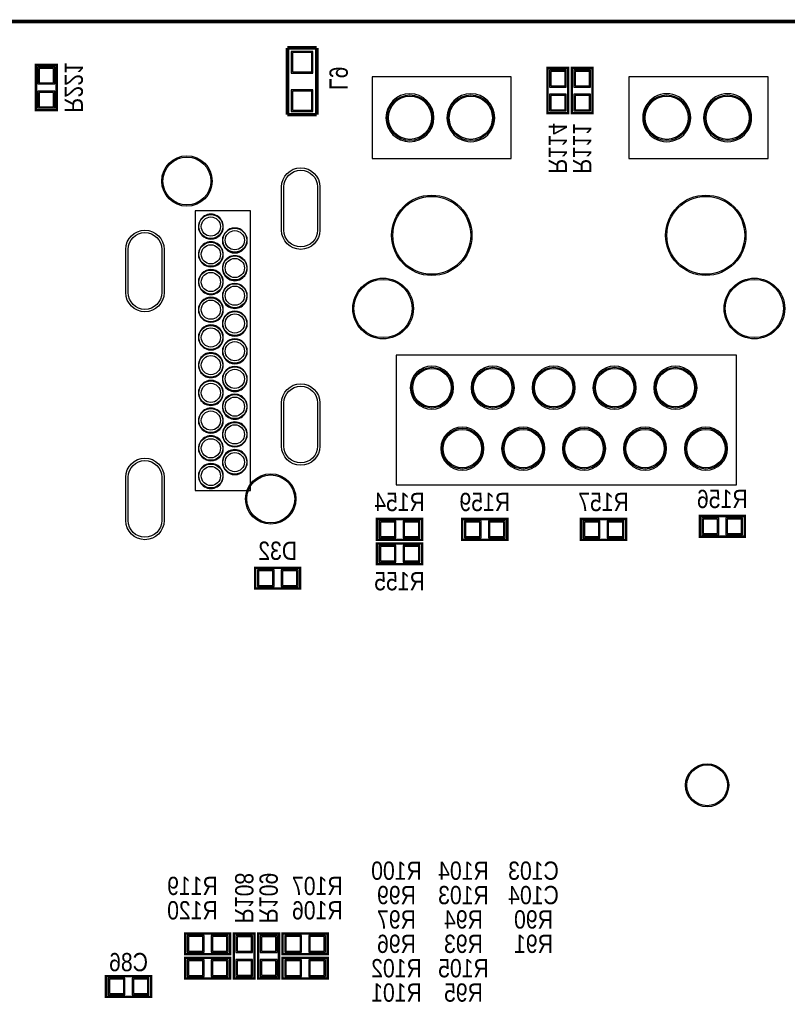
# Model space of a CAD drawing. Extents: x 0 to 137, y 0 to 82.
# Tile 8 of 10: x 53 to 85, y 41 to 82. Entities that reach past the tile are written whole.
import ezdxf
from ezdxf.enums import TextEntityAlignment as Align

# ---------------------------------------------------------------- set-up
doc = ezdxf.new("R2010")
doc.units = 0
for name, color, linetype in [('BG_OUTLINE', 80, 'CONTINUOUS'), ('PG_SILKSCREEN_BOTTOM', 140, 'CONTINUOUS'), ('PIN_BOTTOM', 202, 'CONTINUOUS'), ('PIN_SOLDERMASK_BOTTOM', 231, 'CONTINUOUS'), ('RD_SILKSCREEN_BOTTOM', 2, 'CONTINUOUS')]:
    doc.layers.add(name, color=color, linetype=linetype)

msp = doc.modelspace()

# ---------------------------------------------------------------- linework, layer by layer
at = {"layer": 'BG_OUTLINE', "const_width": 0.1524}
msp.add_lwpolyline([(133.951726, 81.999836), (3.048, 81.999836)], dxfattribs=at)
at = {"layer": 'BG_OUTLINE'}
msp.add_lwpolyline([(3.048, 0, -0.414214), (0, 3.048), (0, 78.951836, -0.414214), (3.048, 81.999836), (133.951726, 81.999836, -0.414214), (136.999726, 78.951836), (136.999726, 3.048, -0.414214), (133.951726, 0)], format="xyb", close=True, dxfattribs=at)
at = {"layer": 'PG_SILKSCREEN_BOTTOM'}
for points, const_width in [([(65.2526, 80.899), (64.0334, 80.899)], 0.1524), ([(64.0334, 80.899), (64.0334, 78.1177)], 0.1524), ([(65.2526, 78.1177), (65.2526, 80.899)], 0.1524), ([(54.4068, 78.3082), (54.4068, 80.1878), (53.5432, 80.1878), (53.5432, 78.3082), (54.4068, 78.3082)], 0.1016), ([(75.7428, 78.1812), (75.7428, 80.0608), (74.8792, 80.0608), (74.8792, 78.1812), (75.7428, 78.1812)], 0.1016), ([(76.7588, 78.1812), (76.7588, 80.0608), (75.8952, 80.0608), (75.8952, 78.1812), (76.7588, 78.1812)], 0.1016), ([(64.0334, 78.1177), (65.2526, 78.1177)], 0.1524), ([(67.7672, 60.4012), (69.6468, 60.4012), (69.6468, 61.2648), (67.7672, 61.2648), (67.7672, 60.4012)], 0.1016), ([(73.2028, 61.2648), (71.3232, 61.2648), (71.3232, 60.4012), (73.2028, 60.4012), (73.2028, 61.2648)], 0.1016), ([(78.1558, 61.2648), (76.2762, 61.2648), (76.2762, 60.4012), (78.1558, 60.4012), (78.1558, 61.2648)], 0.1016), ([(83.1088, 61.3918), (81.2292, 61.3918), (81.2292, 60.5282), (83.1088, 60.5282), (83.1088, 61.3918)], 0.1016), ([(69.6468, 60.2488), (67.7672, 60.2488), (67.7672, 59.3852), (69.6468, 59.3852), (69.6468, 60.2488)], 0.1016), ([(64.5668, 59.2328), (62.6872, 59.2328), (62.6872, 58.3692), (64.5668, 58.3692), (64.5668, 59.2328)], 0.1016), ([(59.7662, 43.1292), (61.6458, 43.1292), (61.6458, 43.9928), (59.7662, 43.9928), (59.7662, 43.1292)], 0.1016), ([(61.7982, 43.9928), (61.7982, 42.1132), (62.6618, 42.1132), (62.6618, 43.9928), (61.7982, 43.9928)], 0.1016), ([(62.8142, 43.9928), (62.8142, 42.1132), (63.6778, 42.1132), (63.6778, 43.9928), (62.8142, 43.9928)], 0.1016), ([(63.8302, 43.1292), (65.7098, 43.1292), (65.7098, 43.9928), (63.8302, 43.9928), (63.8302, 43.1292)], 0.1016), ([(59.7662, 42.1132), (61.6458, 42.1132), (61.6458, 42.9768), (59.7662, 42.9768), (59.7662, 42.1132)], 0.1016), ([(65.7098, 42.9768), (63.8302, 42.9768), (63.8302, 42.1132), (65.7098, 42.1132), (65.7098, 42.9768)], 0.1016), ([(56.4642, 41.3512), (58.3438, 41.3512), (58.3438, 42.2148), (56.4642, 42.2148), (56.4642, 41.3512)], 0.1016)]:
    msp.add_lwpolyline(points, dxfattribs=dict(at, const_width=const_width))
for points in [[(67.56654, 79.688944), (67.56654, 76.2889), (73.366376, 76.2889), (73.366376, 79.688944)], [(78.276704, 79.688944), (78.276704, 76.2889), (84.07654, 76.2889), (84.07654, 79.688944)], [(60.187332, 62.453012), (62.487556, 62.453012), (62.487556, 74.102976), (60.187332, 74.102976)], [(68.566538, 68.089018), (68.566538, 62.688978), (82.766408, 62.688978), (82.766408, 68.089018)]]:
    msp.add_lwpolyline(points, close=True, dxfattribs=at)
for points in [[(70.141338, 77.989176, 1), (68.141306, 77.98924, 1)], [(72.681338, 77.989176, 1), (70.681306, 77.98924, 1)], [(80.851502, 77.989176, 1), (78.851542, 77.98924, 1)], [(83.391502, 77.989176, 1), (81.391542, 77.98924, 1)], [(61.357256, 73.451466, 1), (60.317432, 73.451586, 1)], [(62.357254, 72.873616, 1), (61.317434, 72.873836, 1)], [(61.357256, 72.296782, 1), (60.317432, 72.29687, 1)], [(62.357254, 71.718932, 1), (61.317434, 71.71912, 1)], [(61.357256, 71.142098, 1), (60.317432, 71.142154, 1)], [(62.357254, 70.564248, 1), (61.317434, 70.564404, 1)], [(61.357256, 69.987414, 1), (60.317432, 69.987438, 1)], [(62.357254, 69.409564, 1), (61.317434, 69.409688, 1)], [(61.357256, 68.83273, 1), (60.317432, 68.832722, 1)], [(62.357254, 68.25488, 1), (61.317434, 68.254972, 1)], [(61.357256, 67.678046, 1), (60.317432, 67.678006, 1)], [(62.357254, 67.100196, 1), (61.317434, 67.100256, 1)], [(70.956424, 66.739008, 1), (69.15662, 66.739008, 1)], [(73.496424, 66.739008, 1), (71.69662, 66.739008, 1)], [(76.036424, 66.739008, 1), (74.23662, 66.739008, 1)], [(78.576424, 66.739008, 1), (76.77662, 66.739008, 1)], [(81.116424, 66.739008, 1), (79.31662, 66.739008, 1)], [(61.357256, 66.523108, 1), (60.317432, 66.523144, 1)], [(62.357254, 65.945512, 1), (61.317434, 65.94554, 1)], [(61.357256, 65.367916, 1), (60.317432, 65.367936, 1)], [(62.357254, 64.790828, 1), (61.317434, 64.790824, 1)], [(72.226424, 64.199008, 1), (70.42662, 64.199008, 1)], [(74.766424, 64.199008, 1), (72.96662, 64.199008, 1)], [(77.306424, 64.199008, 1), (75.50662, 64.199008, 1)], [(79.846424, 64.199008, 1), (78.04662, 64.199008, 1)], [(82.386424, 64.199008, 1), (80.58662, 64.199008, 1)], [(61.357256, 64.213232, 1), (60.317432, 64.21322, 1)], [(62.357254, 63.636144, 1), (61.317434, 63.636108, 1)], [(61.357256, 63.058294, 1), (60.317432, 63.058358, 1)]]:
    msp.add_lwpolyline(points, format="xyb", close=True, dxfattribs=at)
at = {"layer": 'PIN_BOTTOM'}
for points in [[(64.24295, 79.90205), (65.04305, 79.90205), (65.04305, 80.70215), (64.24295, 80.70215)], [(53.67528, 79.448152), (54.27472, 79.448152), (54.27472, 80.047592), (53.67528, 80.047592)], [(75.01128, 79.321152), (75.61072, 79.321152), (75.61072, 79.920592), (75.01128, 79.920592)], [(76.02728, 79.321152), (76.62672, 79.321152), (76.62672, 79.920592), (76.02728, 79.920592)], [(53.67528, 78.448408), (54.27472, 78.448408), (54.27472, 79.047848), (53.67528, 79.047848)], [(64.24295, 78.30185), (65.04305, 78.30185), (65.04305, 79.10195), (64.24295, 79.10195)], [(75.01128, 78.321408), (75.61072, 78.321408), (75.61072, 78.920848), (75.01128, 78.920848)], [(76.02728, 78.321408), (76.62672, 78.321408), (76.62672, 78.920848), (76.02728, 78.920848)], [(81.968848, 60.66028), (81.968848, 61.25972), (81.369408, 61.25972), (81.369408, 60.66028)], [(82.968592, 60.66028), (82.968592, 61.25972), (82.369152, 61.25972), (82.369152, 60.66028)], [(67.907408, 61.13272), (67.907408, 60.53328), (68.506848, 60.53328), (68.506848, 61.13272)], [(68.907152, 61.13272), (68.907152, 60.53328), (69.506592, 60.53328), (69.506592, 61.13272)], [(72.062848, 60.53328), (72.062848, 61.13272), (71.463408, 61.13272), (71.463408, 60.53328)], [(73.062592, 60.53328), (73.062592, 61.13272), (72.463152, 61.13272), (72.463152, 60.53328)], [(77.015848, 60.53328), (77.015848, 61.13272), (76.416408, 61.13272), (76.416408, 60.53328)], [(78.015592, 60.53328), (78.015592, 61.13272), (77.416152, 61.13272), (77.416152, 60.53328)], [(68.506848, 59.51728), (68.506848, 60.11672), (67.907408, 60.11672), (67.907408, 59.51728)], [(69.506592, 59.51728), (69.506592, 60.11672), (68.907152, 60.11672), (68.907152, 59.51728)], [(63.426848, 58.50128), (63.426848, 59.10072), (62.827408, 59.10072), (62.827408, 58.50128)], [(64.426592, 58.50128), (64.426592, 59.10072), (63.827152, 59.10072), (63.827152, 58.50128)], [(59.906408, 43.86072), (59.906408, 43.26128), (60.505848, 43.26128), (60.505848, 43.86072)], [(60.906152, 43.86072), (60.906152, 43.26128), (61.505592, 43.26128), (61.505592, 43.86072)], [(62.52972, 43.852592), (61.93028, 43.852592), (61.93028, 43.253152), (62.52972, 43.253152)], [(63.54572, 43.852592), (62.94628, 43.852592), (62.94628, 43.253152), (63.54572, 43.253152)], [(63.970408, 43.86072), (63.970408, 43.26128), (64.569848, 43.26128), (64.569848, 43.86072)], [(64.970152, 43.86072), (64.970152, 43.26128), (65.569592, 43.26128), (65.569592, 43.86072)], [(59.906408, 42.84472), (59.906408, 42.24528), (60.505848, 42.24528), (60.505848, 42.84472)], [(60.906152, 42.84472), (60.906152, 42.24528), (61.505592, 42.24528), (61.505592, 42.84472)], [(62.52972, 42.852848), (61.93028, 42.852848), (61.93028, 42.253408), (62.52972, 42.253408)], [(63.54572, 42.852848), (62.94628, 42.852848), (62.94628, 42.253408), (63.54572, 42.253408)], [(64.569848, 42.24528), (64.569848, 42.84472), (63.970408, 42.84472), (63.970408, 42.24528)], [(65.569592, 42.24528), (65.569592, 42.84472), (64.970152, 42.84472), (64.970152, 42.24528)], [(56.604408, 42.08272), (56.604408, 41.48328), (57.203848, 41.48328), (57.203848, 42.08272)], [(57.604152, 42.08272), (57.604152, 41.48328), (58.203592, 41.48328), (58.203592, 42.08272)]]:
    msp.add_lwpolyline(points, close=True, dxfattribs=at)
for points in [[(65.287398, 75.103228), (65.287398, 73.303384, -1), (63.88735, 73.303384), (63.88735, 75.103228, -1)], [(58.787284, 72.50303), (58.787284, 70.703186, -1), (57.387236, 70.703186), (57.387236, 72.50303, -1)], [(65.287398, 66.102992), (65.287398, 64.303148, -1), (63.88735, 64.303148), (63.88735, 66.102992, -1)], [(58.787284, 63.002922), (58.787284, 61.203078, -1), (57.387236, 61.203078), (57.387236, 63.002922, -1)]]:
    msp.add_lwpolyline(points, format="xyb", close=True, dxfattribs=at)
for centre, radius in [((69.14134, 77.989176), 0.900049), ((71.68134, 77.989176), 0.900049), ((79.851504, 77.989176), 0.900049), ((82.391504, 77.989176), 0.900049), ((59.83732, 75.35291), 0.99949), ((70.051422, 73.089008), 1.624965), ((81.481422, 73.089008), 1.624965), ((60.837318, 73.45299), 0.40005), ((61.837316, 72.884284), 0.40005), ((60.837318, 72.298052), 0.40005), ((61.837316, 71.728076), 0.40005), ((60.837318, 71.143114), 0.40005), ((68.021454, 70.038976), 1.215009), ((83.51139, 70.038976), 1.215009), ((61.837316, 70.572122), 0.40005), ((60.837318, 69.988176), 0.40005), ((61.837316, 69.416168), 0.40005), ((60.837318, 68.833238), 0.40005), ((61.837316, 68.260214), 0.40005), ((60.837318, 67.678046), 0.40005), ((61.837316, 67.10426), 0.40005), ((70.056502, 66.739008), 0.799973), ((72.596502, 66.739008), 0.799973), ((75.136502, 66.739008), 0.799973), ((77.676502, 66.739008), 0.799973), ((80.216502, 66.739008), 0.799973), ((60.837318, 66.523108), 0.40005), ((61.837316, 65.948306), 0.40005), ((60.837318, 65.367916), 0.40005), ((61.837316, 64.792098), 0.40005), ((71.326502, 64.199008), 0.799973), ((73.866502, 64.199008), 0.799973), ((76.406502, 64.199008), 0.799973), ((78.946502, 64.199008), 0.799973), ((81.486502, 64.199008), 0.799973), ((60.837318, 64.213232), 0.40005), ((61.837316, 63.636144), 0.40005), ((60.837318, 63.058294), 0.40005), ((63.33744, 62.103), 0.99949), ((81.536794, 50.168048), 0.850011)]:
    msp.add_circle(centre, radius, dxfattribs=at)
at = {"layer": 'PIN_SOLDERMASK_BOTTOM'}
for points in [[(64.193039, 79.852139), (65.092961, 79.852139), (65.092961, 80.752061), (64.193039, 80.752061)], [(53.62448, 79.397352), (54.32552, 79.397352), (54.32552, 80.098392), (53.62448, 80.098392)], [(74.96048, 79.270352), (75.66152, 79.270352), (75.66152, 79.971392), (74.96048, 79.971392)], [(75.97648, 79.270352), (76.67752, 79.270352), (76.67752, 79.971392), (75.97648, 79.971392)], [(53.62448, 78.397608), (54.32552, 78.397608), (54.32552, 79.098648), (53.62448, 79.098648)], [(64.193039, 78.251939), (65.092961, 78.251939), (65.092961, 79.151861), (64.193039, 79.151861)], [(74.96048, 78.270608), (75.66152, 78.270608), (75.66152, 78.971648), (74.96048, 78.971648)], [(75.97648, 78.270608), (76.67752, 78.270608), (76.67752, 78.971648), (75.97648, 78.971648)], [(67.856608, 61.18352), (67.856608, 60.48248), (68.557648, 60.48248), (68.557648, 61.18352)], [(68.856352, 61.18352), (68.856352, 60.48248), (69.557392, 60.48248), (69.557392, 61.18352)], [(72.113648, 60.48248), (72.113648, 61.18352), (71.412608, 61.18352), (71.412608, 60.48248)], [(73.113392, 60.48248), (73.113392, 61.18352), (72.412352, 61.18352), (72.412352, 60.48248)], [(77.066648, 60.48248), (77.066648, 61.18352), (76.365608, 61.18352), (76.365608, 60.48248)], [(78.066392, 60.48248), (78.066392, 61.18352), (77.365352, 61.18352), (77.365352, 60.48248)], [(82.019648, 60.60948), (82.019648, 61.31052), (81.318608, 61.31052), (81.318608, 60.60948)], [(83.019392, 60.60948), (83.019392, 61.31052), (82.318352, 61.31052), (82.318352, 60.60948)], [(68.557648, 59.46648), (68.557648, 60.16752), (67.856608, 60.16752), (67.856608, 59.46648)], [(69.557392, 59.46648), (69.557392, 60.16752), (68.856352, 60.16752), (68.856352, 59.46648)], [(63.477648, 58.45048), (63.477648, 59.15152), (62.776608, 59.15152), (62.776608, 58.45048)], [(64.477392, 58.45048), (64.477392, 59.15152), (63.776352, 59.15152), (63.776352, 58.45048)], [(59.855608, 43.91152), (59.855608, 43.21048), (60.556648, 43.21048), (60.556648, 43.91152)], [(60.855352, 43.91152), (60.855352, 43.21048), (61.556392, 43.21048), (61.556392, 43.91152)], [(63.919608, 43.91152), (63.919608, 43.21048), (64.620648, 43.21048), (64.620648, 43.91152)], [(64.919352, 43.91152), (64.919352, 43.21048), (65.620392, 43.21048), (65.620392, 43.91152)], [(62.58052, 43.903392), (61.87948, 43.903392), (61.87948, 43.202352), (62.58052, 43.202352)], [(63.59652, 43.903392), (62.89548, 43.903392), (62.89548, 43.202352), (63.59652, 43.202352)], [(59.855608, 42.89552), (59.855608, 42.19448), (60.556648, 42.19448), (60.556648, 42.89552)], [(60.855352, 42.89552), (60.855352, 42.19448), (61.556392, 42.19448), (61.556392, 42.89552)], [(62.58052, 42.903648), (61.87948, 42.903648), (61.87948, 42.202608), (62.58052, 42.202608)], [(63.59652, 42.903648), (62.89548, 42.903648), (62.89548, 42.202608), (63.59652, 42.202608)], [(64.620648, 42.19448), (64.620648, 42.89552), (63.919608, 42.89552), (63.919608, 42.19448)], [(65.620392, 42.19448), (65.620392, 42.89552), (64.919352, 42.89552), (64.919352, 42.19448)], [(56.553608, 42.13352), (56.553608, 41.43248), (57.254648, 41.43248), (57.254648, 42.13352)], [(57.553352, 42.13352), (57.553352, 41.43248), (58.254392, 41.43248), (58.254392, 42.13352)]]:
    msp.add_lwpolyline(points, close=True, dxfattribs=at)
for points in [[(65.387347, 75.103355), (65.387347, 73.303257, -1), (63.787401, 73.303257), (63.787401, 75.103355, -1)], [(58.887233, 72.503157), (58.887233, 70.703059, -1), (57.287287, 70.703059), (57.287287, 72.503157, -1)], [(65.387347, 66.103119), (65.387347, 64.303021, -1), (63.787401, 64.303021), (63.787401, 66.103119, -1)], [(58.887233, 63.003049), (58.887233, 61.202951, -1), (57.287287, 61.202951), (57.287287, 63.003049, -1)]]:
    msp.add_lwpolyline(points, format="xyb", close=True, dxfattribs=at)
for centre, radius in [((69.14134, 77.989176), 0.94996), ((71.68134, 77.989176), 0.94996), ((79.851504, 77.989176), 0.94996), ((82.391504, 77.989176), 0.94996), ((59.83732, 75.35291), 1.05029), ((70.051422, 73.089008), 1.675003), ((81.481422, 73.089008), 1.675003), ((60.837318, 73.45299), 0.499999), ((61.837316, 72.884284), 0.499999), ((60.837318, 72.298052), 0.499999), ((61.837316, 71.728076), 0.499999), ((60.837318, 71.143114), 0.499999), ((61.837316, 70.572122), 0.499999), ((68.021454, 70.038976), 1.265047), ((83.51139, 70.038976), 1.265047), ((60.837318, 69.988176), 0.499999), ((61.837316, 69.416168), 0.499999), ((60.837318, 68.833238), 0.499999), ((61.837316, 68.260214), 0.499999), ((60.837318, 67.678046), 0.499999), ((61.837316, 67.10426), 0.499999), ((70.056502, 66.739008), 0.850011), ((72.596502, 66.739008), 0.850011), ((75.136502, 66.739008), 0.850011), ((77.676502, 66.739008), 0.850011), ((80.216502, 66.739008), 0.850011), ((60.837318, 66.523108), 0.499999), ((61.837316, 65.948306), 0.499999), ((60.837318, 65.367916), 0.499999), ((61.837316, 64.792098), 0.499999), ((71.326502, 64.199008), 0.850011), ((73.866502, 64.199008), 0.850011), ((76.406502, 64.199008), 0.850011), ((78.946502, 64.199008), 0.850011), ((81.486502, 64.199008), 0.850011), ((60.837318, 64.213232), 0.499999), ((61.837316, 63.636144), 0.499999), ((60.837318, 63.058294), 0.499999), ((63.33744, 62.103), 1.05029), ((81.536794, 50.168048), 0.900049)]:
    msp.add_circle(centre, radius, dxfattribs=at)

# ---------------------------------------------------------------- texts
at = {"layer": 'RD_SILKSCREEN_BOTTOM', "text_generation_flag": 2, "width": 0.866667}
for s, p in [('R221', (54.737, 79.248)), ('L9', (65.786, 79.629)), ('R114', (74.93, 76.709016)), ('R111', (75.946, 76.709016)), ('R108', (61.849, 45.467016)), ('R109', (62.865, 45.467016))]:
    msp.add_text(s, height=0.762, rotation=270, dxfattribs=at).set_placement(p, align=Align.CENTER)
for s, p in [('R156', (82.169, 61.722)), ('R154', (68.707, 61.595)), ('R159', (72.263, 61.595)), ('R157', (77.216, 61.595)), ('D32', (63.627, 59.563)), ('R155', (68.707, 58.293)), ('R100', (68.58, 46.228)), ('R104', (71.374, 46.228)), ('C103', (74.295, 46.228)), ('R119', (60.071, 45.593)), ('R107', (65.278, 45.593)), ('R99', (68.58, 45.212)), ('R103', (71.374, 45.212)), ('C104', (74.295, 45.212)), ('R120', (60.071, 44.577)), ('R106', (65.278, 44.577)), ('R97', (68.58, 44.196)), ('R94', (71.374, 44.196)), ('R90', (74.295, 44.196)), ('R96', (68.58, 43.18)), ('R93', (71.374, 43.18)), ('R91', (74.295, 43.18)), ('C86', (57.404, 42.418)), ('R102', (68.58, 42.164)), ('R105', (71.374, 42.164)), ('R101', (68.58, 41.148)), ('R95', (71.374, 41.148))]:
    msp.add_text(s, height=0.762, dxfattribs=at).set_placement(p, align=Align.CENTER)

doc.saveas('drawing.dxf')
